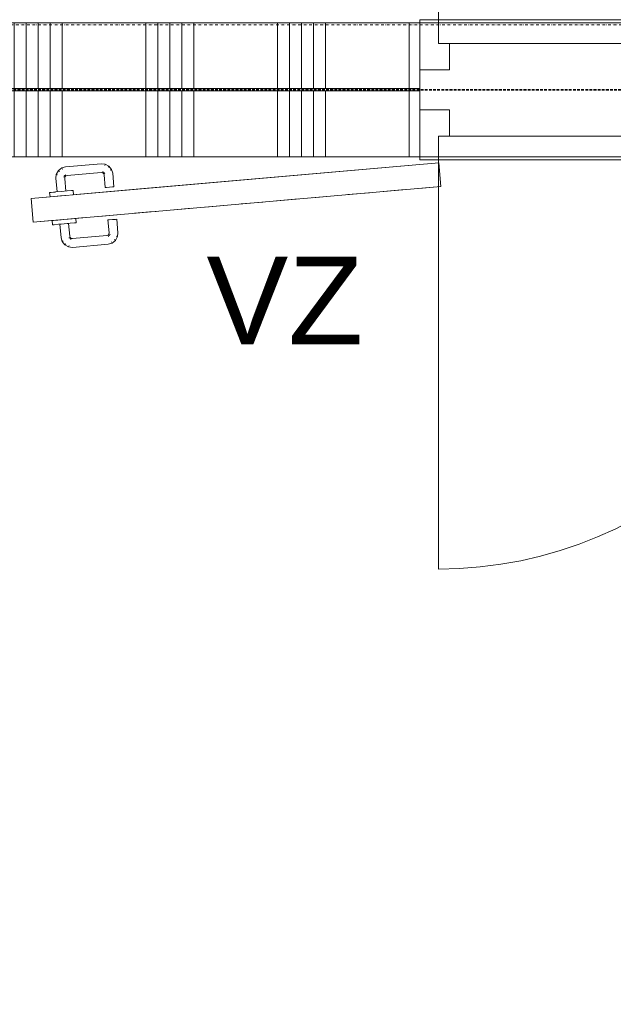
# Model space of a CAD drawing. Extents: x 0 to 92550, y 0 to 59400.
# Tile 17 of 87: x 29642 to 30994, y 25920 to 28162. Entities that reach past the tile are written whole.
import ezdxf
from ezdxf.xclip import XClip

# ---------------------------------------------------------------- set-up
doc = ezdxf.new("R2010")
doc.units = 0
doc.header["$MEASUREMENT"] = 0
doc.header["$XCLIPFRAME"] = 0
for name, pattern in [('Streep-punt fijn', [1251.000023, 626.000023, -312.5, 0, -312.5]), ('Streeplijn grof', [937.5, 625, -312.5]), ('Wipeout_Contour', [100000, 0, -100000])]:
    doc.linetypes.add(name, pattern=pattern)
for name, color, linetype in [('ZZ 22 Binnenwand metal stud', 7, 'Continuous'), ('ZZ 72 Vaste inrichting', 7, 'Continuous'), ('ZZ A Stramien', 7, 'Continuous'), ('ZZ Aankleding 2D tek', 7, 'Continuous'), ('ZZ B Bouwbesluitlijnen', 7, 'Continuous'), ('ZZ Info_tekst Bouwbesluit', 7, 'Continuous'), ('ZZ Zone Gebruiksruimten', 7, 'Continuous')]:
    doc.layers.add(name, color=color, linetype=linetype)
doc.styles.add('GENERATED_STYLE_1', font='arial.ttf')

# ---------------------------------------------------------------- blocks, each defined once
blk = doc.blocks.new('*X25')
at = {"layer": 'ZZ 22 Binnenwand metal stud', "color": 7, "linetype": 'Continuous', "lineweight": 5, "ltscale": 0.01}
for p, q in [((28429.1, 28005), (28429.1, 28155)), ((28456.6, 28005), (28456.6, 28155)), ((28484, 28005), (28484, 28155)), ((28511.4, 28005), (28511.4, 28155)), ((28538.9, 28005), (28538.9, 28155)), ((28729.1, 28005), (28729.1, 28155)), ((28756.6, 28005), (28756.6, 28155)), ((28784, 28005), (28784, 28155)), ((28811.4, 28005), (28811.4, 28155)), ((28838.9, 28005), (28838.9, 28155)), ((29029.1, 28005), (29029.1, 28155)), ((29056.6, 28005), (29056.6, 28155)), ((29084, 28005), (29084, 28155)), ((29111.4, 28005), (29111.4, 28155)), ((29138.9, 28005), (29138.9, 28155)), ((29329.1, 28005), (29329.1, 28155)), ((29356.6, 28005), (29356.6, 28155)), ((29384, 28005), (29384, 28155)), ((29411.4, 28005), (29411.4, 28155)), ((29438.9, 28005), (29438.9, 28155)), ((29629.1, 28005), (29629.1, 28155)), ((29656.6, 28005), (29656.6, 28155)), ((29684, 28005), (29684, 28155)), ((29711.4, 28005), (29711.4, 28155)), ((29738.9, 28005), (29738.9, 28155)), ((29929.1, 28005), (29929.1, 28155)), ((29956.6, 28005), (29956.6, 28155)), ((29984, 28005), (29984, 28155)), ((30011.4, 28005), (30011.4, 28155)), ((30038.9, 28005), (30038.9, 28155)), ((30229.1, 28005), (30229.1, 28155)), ((30256.6, 28005), (30256.6, 28155)), ((30284, 28005), (30284, 28155)), ((30311.4, 28005), (30311.4, 28155)), ((30338.9, 28005), (30338.9, 28155)), ((30529.1, 28005), (30529.1, 28155))]:
    blk.add_line(p, q, dxfattribs=at)
blk = doc.blocks.new('*X30')
at = {"layer": 'ZZ 22 Binnenwand metal stud', "color": 7, "linetype": 'Continuous', "lineweight": 5, "ltscale": 0.01}
for p, q in [((28538.9, 27898.3), (28538.9, 28000)), ((28729.1, 27898.3), (28729.1, 28000)), ((28756.6, 27898.3), (28756.6, 28000)), ((28784, 27898.3), (28784, 28000)), ((28811.4, 27898.3), (28811.4, 28000)), ((28838.9, 27898.3), (28838.9, 28000)), ((29029.1, 27898.3), (29029.1, 28000)), ((29056.6, 27898.3), (29056.6, 28000)), ((29084, 27898.3), (29084, 28000)), ((29111.4, 27898.3), (29111.4, 28000)), ((29138.9, 27898.3), (29138.9, 28000)), ((29329.1, 27898.3), (29329.1, 28000)), ((29356.6, 27898.3), (29356.6, 28000)), ((29384, 27898.3), (29384, 28000)), ((29411.4, 27898.3), (29411.4, 28000)), ((29438.9, 27898.3), (29438.9, 28000)), ((29629.1, 27898.3), (29629.1, 28000)), ((29656.6, 27898.3), (29656.6, 28000)), ((29684, 27898.3), (29684, 28000)), ((29711.4, 27898.3), (29711.4, 28000)), ((29738.9, 27898.3), (29738.9, 28000)), ((29929.1, 27898.3), (29929.1, 28000)), ((29956.6, 27898.3), (29956.6, 28000)), ((29984, 27898.3), (29984, 28000)), ((30011.4, 27898.3), (30011.4, 28000)), ((30038.9, 27898.3), (30038.9, 28000)), ((30229.1, 27898.3), (30229.1, 28000)), ((30256.6, 27898.3), (30256.6, 28000)), ((30284, 27898.3), (30284, 28000)), ((30311.4, 27898.3), (30311.4, 28000)), ((30338.9, 27898.3), (30338.9, 28000)), ((30529.1, 27898.3), (30529.1, 28000)), ((28538.9, 27850), (28538.9, 27898.3)), ((28729.1, 27850), (28729.1, 27898.3)), ((28756.6, 27850), (28756.6, 27898.3)), ((28784, 27850), (28784, 27898.3)), ((28811.4, 27850), (28811.4, 27898.3)), ((28838.9, 27850), (28838.9, 27898.3)), ((29029.1, 27850), (29029.1, 27898.3)), ((29056.6, 27850), (29056.6, 27898.3)), ((29084, 27850), (29084, 27898.3)), ((29111.4, 27850), (29111.4, 27898.3)), ((29138.9, 27850), (29138.9, 27898.3)), ((29329.1, 27850), (29329.1, 27898.3)), ((29356.6, 27850), (29356.6, 27898.3)), ((29384, 27850), (29384, 27898.3)), ((29411.4, 27850), (29411.4, 27898.3)), ((29438.9, 27850), (29438.9, 27898.3)), ((29629.1, 27850), (29629.1, 27898.3)), ((29656.6, 27850), (29656.6, 27898.3)), ((29684, 27850), (29684, 27898.3)), ((29711.4, 27850), (29711.4, 27898.3)), ((29738.9, 27850), (29738.9, 27898.3)), ((29929.1, 27850), (29929.1, 27898.3)), ((29956.6, 27850), (29956.6, 27898.3)), ((29984, 27850), (29984, 27898.3)), ((30011.4, 27850), (30011.4, 27898.3)), ((30038.9, 27850), (30038.9, 27898.3)), ((30229.1, 27850), (30229.1, 27898.3)), ((30256.6, 27850), (30256.6, 27898.3)), ((30284, 27850), (30284, 27898.3)), ((30311.4, 27850), (30311.4, 27898.3)), ((30338.9, 27850), (30338.9, 27898.3)), ((30529.1, 27850), (30529.1, 27898.3))]:
    blk.add_line(p, q, dxfattribs=at)
blk = doc.blocks.new('Drawing_1_1', base_point=(5738.9, 6500))
at = {"layer": 'ZZ 22 Binnenwand metal stud', "color": 7, "linetype": 'Continuous', "lineweight": 9, "ltscale": 0.01}
for p, q in [((30595.9, 28162), (30595.9, 29094)), ((30553.9, 28048), (30553.9, 28162)), ((30553.9, 28162), (30595.9, 28162)), ((30595.9, 28162), (30595.9, 28108)), ((31527.9, 28162), (30595.9, 28162)), ((30595.9, 28162), (30595.9, 28108)), ((30595.9, 28108), (30620.9, 28108)), ((30595.9, 28108), (31527.9, 28108)), ((30620.9, 28108), (30620.9, 28048)), ((30620.9, 28048), (30553.9, 28048)), ((30553.9, 27957), (30553.9, 27843)), ((30620.9, 27957), (30553.9, 27957)), ((30620.9, 27897), (30620.9, 27957)), ((30595.9, 27843), (30595.9, 27897)), ((30595.9, 27897), (30620.9, 27897)), ((30595.9, 27843), (30595.9, 27897)), ((30595.9, 27897), (31527.9, 27897)), ((30553.9, 27843), (30595.9, 27843)), ((30595.9, 27843), (30595.9, 26911)), ((31527.9, 27843), (30595.9, 27843))]:
    blk.add_line(p, q, dxfattribs=at)
at = {"layer": 'ZZ 22 Binnenwand metal stud', "color": 7, "linetype": 'Continuous', "lineweight": 15, "ltscale": 0.01}
for p, q in [((30553.9, 28155), (30553.9, 28048)), ((30553.9, 28155), (30553.9, 28048)), ((30553.9, 28005), (30553.9, 28155)), ((30553.9, 28048), (30553.9, 28005)), ((30553.9, 28005), (28373.9, 28005)), ((30553.9, 28000), (28523.9, 28000)), ((30553.9, 28000), (30553.9, 27850)), ((30553.9, 27957), (30553.9, 28000)), ((30553.9, 27850), (30553.9, 27957)), ((30553.9, 27850), (30553.9, 27957))]:
    blk.add_line(p, q, dxfattribs=at)
at = {"layer": 'ZZ 22 Binnenwand metal stud', "color": 7, "linetype": 'Continuous', "lineweight": 5, "ltscale": 0.01}
for p, q in [((30553.9, 28005), (30553.9, 28000)), ((30553.9, 28000), (30553.9, 28005))]:
    blk.add_line(p, q, dxfattribs=at)
at = {"layer": 'ZZ 22 Binnenwand metal stud', "color": 7, "linetype": 'Continuous', "lineweight": 15, "ltscale": 0.01, "flags": 128}
for points in [[(30553.9, 28155), (28218.9, 28155)], [(28523.9, 27850), (30553.9, 27850)]]:
    blk.add_lwpolyline(points, dxfattribs=at)
at = {"layer": 'ZZ 22 Binnenwand metal stud', "color": 7, "linetype": 'Continuous', "lineweight": 9, "ltscale": 0.01}
blk.add_arc((30595.9, 27843), 932, 270, 0, dxfattribs=at)
at = {"layer": 'ZZ A Stramien', "color": 7, "linetype": 'Streep-punt fijn', "lineweight": 9, "ltscale": 0.01}
blk.add_line((8788.9, 28150), (61238.9, 28150), dxfattribs=at)
at = {"layer": 'ZZ Aankleding 2D tek', "color": 7, "linetype": 'Continuous', "lineweight": 9, "ltscale": 0.01}
for p, q in [((30596.5, 27836.1), (29932.8, 27778.1)), ((30596.5, 27836), (30601.2, 27782.2)), ((30601.2, 27782.1), (30551.3, 27777.8)), ((30358.2, 27760.9), (30308.3, 27756.5)), ((30439.2, 27768), (30389.3, 27763.6)), ((30520.2, 27775), (30470.3, 27770.7)), ((29672.7, 27701), (29668, 27754.8)), ((30115.1, 27739.6), (30065.3, 27735.2)), ((30196.2, 27746.7), (30146.3, 27742.3)), ((30277.2, 27753.8), (30227.3, 27749.4)), ((29937.5, 27724.1), (29903.3, 27721.1)), ((29953.1, 27725.4), (29937.5, 27724.1)), ((30034.1, 27732.5), (29984.3, 27728.2))]:
    blk.add_line(p, q, dxfattribs=at)
at = {"layer": 'ZZ B Bouwbesluitlijnen', "color": 1, "linetype": 'Streeplijn grof', "lineweight": 35, "ltscale": 0.01, "flags": 128}
for points in [[(28371.4, 28002.5), (50708.9, 28002.5)], [(50708.9, 28002.5), (28371.4, 28002.5)]]:
    blk.add_lwpolyline(points, dxfattribs=at)
at = {"layer": 'ZZ Zone Gebruiksruimten', "color": 255, "linetype": 'Continuous', "lineweight": 0, "ltscale": 0.01, "flags": 128}
for points in [[(17000, 39659.4), (12206.7, 36538.1), (14763.8, 32611.2), (14833.4, 32656.5), (20245.5, 24345.3), (20175.9, 24300), (20808.1, 23329.2), (28218.9, 28155), (34488.9, 28155), (34488.9, 35720), (20523.9, 35720), (20523.9, 36470), (18473.9, 36470), (18473.9, 38530), (17735.5, 38530)], [(44953.9, 27850), (28582.9, 27850), (28582.9, 11845), (44953.9, 11845)]]:
    blk.add_lwpolyline(points, close=True, dxfattribs=at)
at = {"layer": 'ZZ 72 Vaste inrichting', "color": 7, "linetype": 'Continuous', "lineweight": 25, "ltscale": 0.01}
for name in ['*X25', '*X30']:
    blk.add_blockref(name, (0, 0), dxfattribs=at)
at = {"layer": 'ZZ Info_tekst Bouwbesluit', "color": 7, "linetype": 'Continuous', "lineweight": 5, "insert": (30245.9, 27522.4), "char_height": 200, "attachment_point": 5, "style": 'GENERATED_STYLE_1'}
blk.add_mtext('\\A1;{\\pqc;\\fArial|b0|i0|c0|p0;\\W1.000000;VZ}', dxfattribs=at)
at = {"color": 254, "linetype": 'Wipeout_Contour', "lineweight": 0, "ltscale": 162717.905729}
blk.add_wipeout([(29723.4, 27769.6), (29724.3, 27759.8), (29737.7, 27761), (29736.9, 27770.8)], dxfattribs=at).dxf.layer = 'ZZ Aankleding 2D tek'
at = {"color": 254, "linetype": 'Wipeout_Contour', "lineweight": 0, "ltscale": 162818.546486}
blk.add_wipeout([(29760.2, 27772.8), (29761, 27763), (29764.6, 27763.4), (29763.8, 27773.1)], dxfattribs=at).dxf.layer = 'ZZ Aankleding 2D tek'
at = {"color": 254, "linetype": 'Wipeout_Contour', "lineweight": 0, "ltscale": 162560.27254}
blk.add_wipeout([(29729.9, 27696.1), (29743.3, 27697.2), (29742.5, 27707), (29729, 27705.8)], dxfattribs=at).dxf.layer = 'ZZ Aankleding 2D tek'
at = {"color": 254, "linetype": 'Wipeout_Contour', "lineweight": 0, "ltscale": 162661.010829}
blk.add_wipeout([(29769.4, 27709.4), (29765.8, 27709), (29766.6, 27699.3), (29770.2, 27699.6)], dxfattribs=at).dxf.layer = 'ZZ Aankleding 2D tek'
at = {"color": 254, "linetype": 'Wipeout_Contour', "lineweight": 0, "ltscale": 162681.077574}
blk.add_wipeout([(29723.4, 27769.6), (29713.6, 27768.7), (29714.5, 27759), (29724.3, 27759.8)], dxfattribs=at).dxf.layer = 'ZZ Aankleding 2D tek'
at = {"color": 254, "linetype": 'Wipeout_Contour', "lineweight": 0, "ltscale": 162797.275592}
blk.add_wipeout([(29750.3, 27771.9), (29751.2, 27762.2), (29761, 27763), (29760.2, 27772.8)], dxfattribs=at).dxf.layer = 'ZZ Aankleding 2D tek'
at = {"color": 254, "linetype": 'Wipeout_Contour', "lineweight": 0, "ltscale": 162523.408666}
blk.add_wipeout([(29729, 27705.8), (29719.2, 27705), (29720, 27695.2), (29729.9, 27696.1)], dxfattribs=at).dxf.layer = 'ZZ Aankleding 2D tek'
at = {"color": 254, "linetype": 'Wipeout_Contour', "lineweight": 0, "ltscale": 162639.719332}
blk.add_wipeout([(29765.8, 27709), (29755.9, 27708.2), (29756.8, 27698.4), (29766.6, 27699.3)], dxfattribs=at).dxf.layer = 'ZZ Aankleding 2D tek'
at = {"layer": 'ZZ Aankleding 2D tek', "color": 7, "linetype": 'Continuous', "lineweight": 9, "ltscale": 0.01}
for p, q in [((29763.8, 27773.2), (29763.8, 27773.1)), ((29763.8, 27773.1), (29764.6, 27763.4)), ((29764.6, 27763.4), (29764.7, 27763.3)), ((29769.4, 27709.4), (29769.4, 27709.5)), ((29770.2, 27699.6), (29769.4, 27709.4)), ((29770.2, 27699.5), (29770.2, 27699.6))]:
    blk.add_line(p, q, dxfattribs=at)
at = {"color": 254, "linetype": 'Wipeout_Contour', "lineweight": 0, "ltscale": 162659.817045}
blk.add_wipeout([(29713.6, 27768.7), (29710, 27768.4), (29710.9, 27758.6), (29714.5, 27759)], dxfattribs=at).dxf.layer = 'ZZ Aankleding 2D tek'
at = {"color": 254, "linetype": 'Wipeout_Contour', "lineweight": 0, "ltscale": 162760.437157}
blk.add_wipeout([(29736.9, 27770.8), (29737.7, 27761), (29751.2, 27762.2), (29750.3, 27771.9)], dxfattribs=at).dxf.layer = 'ZZ Aankleding 2D tek'
at = {"color": 254, "linetype": 'Wipeout_Contour', "lineweight": 0, "ltscale": 162502.12751}
blk.add_wipeout([(29719.2, 27705), (29715.6, 27704.7), (29716.4, 27694.9), (29720, 27695.2)], dxfattribs=at).dxf.layer = 'ZZ Aankleding 2D tek'
at = {"color": 254, "linetype": 'Wipeout_Contour', "lineweight": 0, "ltscale": 162602.845198}
blk.add_wipeout([(29755.9, 27708.2), (29742.5, 27707), (29743.3, 27697.2), (29756.8, 27698.4)], dxfattribs=at).dxf.layer = 'ZZ Aankleding 2D tek'
at = {"layer": 'ZZ Aankleding 2D tek', "color": 7, "linetype": 'Continuous', "lineweight": 9, "ltscale": 0.01}
for p, q in [((29710, 27768.5), (29710, 27768.4)), ((29710, 27768.4), (29710.9, 27758.6)), ((29763.8, 27773.2), (29760.2, 27772.9)), ((29710.9, 27758.6), (29710.9, 27758.5)), ((29715.6, 27704.7), (29715.6, 27704.8)), ((29716.4, 27694.9), (29715.6, 27704.7)), ((29720, 27695.1), (29716.4, 27694.8)), ((29716.4, 27694.8), (29716.4, 27694.9))]:
    blk.add_line(p, q, dxfattribs=at)
at = {"color": 254, "linetype": 'Wipeout_Contour', "lineweight": 0, "ltscale": 162814.330505}
blk.add_wipeout([(29741.4, 27800.7), (29743.9, 27771.5), (29746.8, 27771.7), (29744.3, 27800.6)], dxfattribs=at).dxf.layer = 'ZZ Aankleding 2D tek'
at = {"color": 254, "linetype": 'Wipeout_Contour', "lineweight": 0, "ltscale": 162560.323927}
blk.add_wipeout([(29750.4, 27697.8), (29752.9, 27668.6), (29755.8, 27669.1), (29753.3, 27698)], dxfattribs=at).dxf.layer = 'ZZ Aankleding 2D tek'
at = {"layer": 'ZZ Aankleding 2D tek', "color": 7, "linetype": 'Continuous', "lineweight": 9, "ltscale": 0.01}
blk.add_line((29770.2, 27699.5), (29766.6, 27699.2), dxfattribs=at)
at = {"color": 254, "linetype": 'Wipeout_Contour', "lineweight": 0, "ltscale": 162799.194961}
blk.add_wipeout([(29734.3, 27800.7), (29736.9, 27770.9), (29743.9, 27771.5), (29741.4, 27800.7)], dxfattribs=at).dxf.layer = 'ZZ Aankleding 2D tek'
at = {"color": 254, "linetype": 'Wipeout_Contour', "lineweight": 0, "ltscale": 162543.95278}
blk.add_wipeout([(29743.3, 27697.1), (29745.9, 27667.3), (29752.9, 27668.6), (29750.4, 27697.8)], dxfattribs=at).dxf.layer = 'ZZ Aankleding 2D tek'
at = {"layer": 'ZZ Aankleding 2D tek', "color": 7, "linetype": 'Continuous', "lineweight": 9, "ltscale": 0.01}
blk.add_line((29760.2, 27772.9), (29750.3, 27772), dxfattribs=at)
at = {"color": 254, "linetype": 'Wipeout_Contour', "lineweight": 0, "ltscale": 162777.783207}
blk.add_wipeout([(29734.3, 27800.7), (29727.2, 27800.8), (29729.8, 27770.2), (29736.9, 27770.9)], dxfattribs=at).dxf.layer = 'ZZ Aankleding 2D tek'
at = {"color": 254, "linetype": 'Wipeout_Contour', "lineweight": 0, "ltscale": 162520.790752}
blk.add_wipeout([(29736.3, 27696.5), (29739, 27665.9), (29745.9, 27667.3), (29743.3, 27697.1)], dxfattribs=at).dxf.layer = 'ZZ Aankleding 2D tek'
at = {"layer": 'ZZ Aankleding 2D tek', "color": 7, "linetype": 'Continuous', "lineweight": 9, "ltscale": 0.01}
blk.add_line((29766.6, 27699.2), (29756.8, 27698.3), dxfattribs=at)
at = {"color": 254, "linetype": 'Wipeout_Contour', "lineweight": 0, "ltscale": 162855.122127}
blk.add_wipeout([(29741.8, 27804.4), (29741.4, 27800.7), (29744.3, 27800.6), (29744.6, 27803.5)], dxfattribs=at).dxf.layer = 'ZZ Aankleding 2D tek'
at = {"color": 254, "linetype": 'Wipeout_Contour', "lineweight": 0, "ltscale": 162762.638369}
blk.add_wipeout([(29724.2, 27800.9), (29726.9, 27770), (29729.8, 27770.2), (29727.2, 27800.8)], dxfattribs=at).dxf.layer = 'ZZ Aankleding 2D tek'
at = {"color": 254, "linetype": 'Wipeout_Contour', "lineweight": 0, "ltscale": 162504.40634}
blk.add_wipeout([(29733.4, 27696.3), (29736.1, 27665.4), (29739, 27665.9), (29736.3, 27696.5)], dxfattribs=at).dxf.layer = 'ZZ Aankleding 2D tek'
at = {"color": 254, "linetype": 'Wipeout_Contour', "lineweight": 0, "ltscale": 162521.581689}
blk.add_wipeout([(29755.8, 27669.1), (29752.9, 27668.6), (29754, 27665), (29756.6, 27666.3)], dxfattribs=at).dxf.layer = 'ZZ Aankleding 2D tek'
at = {"layer": 'ZZ Aankleding 2D tek', "color": 7, "linetype": 'Continuous', "lineweight": 9, "ltscale": 0.01}
for p, q in [((29713.6, 27768.8), (29710, 27768.5)), ((29723.4, 27769.7), (29713.6, 27768.8)), ((29736.9, 27770.9), (29723.4, 27769.7)), ((29750.3, 27772), (29736.9, 27770.9)), ((29722.6, 27705.3), (29672.7, 27700.9)), ((29729.9, 27696), (29720, 27695.1)), ((29743.3, 27697.1), (29729.9, 27696)), ((29791.1, 27711.3), (29741.3, 27706.9)), ((29756.8, 27698.3), (29743.3, 27697.1))]:
    blk.add_line(p, q, dxfattribs=at)
at = {"color": 254, "linetype": 'Wipeout_Contour', "lineweight": 0, "ltscale": 162842.761793}
blk.add_wipeout([(29734.3, 27800.7), (29741.4, 27800.7), (29741.8, 27804.4), (29734.9, 27806.6)], dxfattribs=at).dxf.layer = 'ZZ Aankleding 2D tek'
at = {"color": 254, "linetype": 'Wipeout_Contour', "lineweight": 0, "ltscale": 162503.314468}
blk.add_wipeout([(29745.9, 27667.3), (29747.6, 27661.6), (29754, 27665), (29752.9, 27668.6)], dxfattribs=at).dxf.layer = 'ZZ Aankleding 2D tek'
at = {"color": 254, "linetype": 'Wipeout_Contour', "lineweight": 0, "ltscale": 162825.469376}
blk.add_wipeout([(29727.2, 27800.8), (29734.3, 27800.7), (29734.9, 27806.6), (29728, 27808.7)], dxfattribs=at).dxf.layer = 'ZZ Aankleding 2D tek'
at = {"color": 254, "linetype": 'Wipeout_Contour', "lineweight": 0, "ltscale": 162477.36169}
blk.add_wipeout([(29739, 27665.9), (29741.2, 27658.3), (29747.6, 27661.6), (29745.9, 27667.3)], dxfattribs=at).dxf.layer = 'ZZ Aankleding 2D tek'
at = {"color": 254, "linetype": 'Wipeout_Contour', "lineweight": 0, "ltscale": 162813.313187}
blk.add_wipeout([(29724.2, 27800.9), (29727.2, 27800.8), (29728, 27808.7), (29725.2, 27809.6)], dxfattribs=at).dxf.layer = 'ZZ Aankleding 2D tek'
at = {"color": 254, "linetype": 'Wipeout_Contour', "lineweight": 0, "ltscale": 162864.691192}
blk.add_wipeout([(29743.2, 27807.1), (29741.8, 27804.4), (29744.6, 27803.5), (29745.5, 27805.1)], dxfattribs=at).dxf.layer = 'ZZ Aankleding 2D tek'
at = {"color": 254, "linetype": 'Wipeout_Contour', "lineweight": 0, "ltscale": 162458.964485}
blk.add_wipeout([(29739, 27665.9), (29736.1, 27665.4), (29738.5, 27656.9), (29741.2, 27658.3)], dxfattribs=at).dxf.layer = 'ZZ Aankleding 2D tek'
at = {"color": 254, "linetype": 'Wipeout_Contour', "lineweight": 0, "ltscale": 162518.185956}
blk.add_wipeout([(29754, 27665), (29755.9, 27662.6), (29757.8, 27664.9), (29756.6, 27666.3)], dxfattribs=at).dxf.layer = 'ZZ Aankleding 2D tek'
at = {"color": 254, "linetype": 'Wipeout_Contour', "lineweight": 0, "ltscale": 162858.408504}
blk.add_wipeout([(29737.7, 27811.7), (29734.9, 27806.6), (29741.8, 27804.4), (29743.2, 27807.1)], dxfattribs=at).dxf.layer = 'ZZ Aankleding 2D tek'
at = {"color": 254, "linetype": 'Wipeout_Contour', "lineweight": 0, "ltscale": 162498.247499}
blk.add_wipeout([(29754, 27665), (29747.6, 27661.6), (29751.3, 27657.1), (29755.9, 27662.6)], dxfattribs=at).dxf.layer = 'ZZ Aankleding 2D tek'
at = {"color": 254, "linetype": 'Wipeout_Contour', "lineweight": 0, "ltscale": 162849.664123}
blk.add_wipeout([(29732.2, 27816.3), (29728, 27808.7), (29734.9, 27806.6), (29737.7, 27811.7)], dxfattribs=at).dxf.layer = 'ZZ Aankleding 2D tek'
at = {"color": 254, "linetype": 'Wipeout_Contour', "lineweight": 0, "ltscale": 162470.024336}
blk.add_wipeout([(29747.6, 27661.6), (29741.2, 27658.3), (29746.6, 27651.5), (29751.3, 27657.1)], dxfattribs=at).dxf.layer = 'ZZ Aankleding 2D tek'
at = {"color": 254, "linetype": 'Wipeout_Contour', "lineweight": 0, "ltscale": 162843.573131}
blk.add_wipeout([(29729.9, 27818.2), (29725.2, 27809.6), (29728, 27808.7), (29732.2, 27816.3)], dxfattribs=at).dxf.layer = 'ZZ Aankleding 2D tek'
at = {"color": 254, "linetype": 'Wipeout_Contour', "lineweight": 0, "ltscale": 162450.059946}
blk.add_wipeout([(29741.2, 27658.3), (29738.5, 27656.9), (29744.7, 27649.3), (29746.6, 27651.5)], dxfattribs=at).dxf.layer = 'ZZ Aankleding 2D tek'
at = {"color": 254, "linetype": 'Wipeout_Contour', "lineweight": 0, "ltscale": 162874.257825}
blk.add_wipeout([(29745.6, 27809), (29743.2, 27807.1), (29745.5, 27805.1), (29747, 27806.3)], dxfattribs=at).dxf.layer = 'ZZ Aankleding 2D tek'
at = {"color": 254, "linetype": 'Wipeout_Contour', "lineweight": 0, "ltscale": 162519.241849}
blk.add_wipeout([(29757.8, 27664.9), (29755.9, 27662.6), (29758.5, 27661.1), (29759.4, 27664)], dxfattribs=at).dxf.layer = 'ZZ Aankleding 2D tek'
at = {"color": 254, "linetype": 'Wipeout_Contour', "lineweight": 0, "ltscale": 162875.725762}
blk.add_wipeout([(29742.3, 27815.4), (29737.7, 27811.7), (29743.2, 27807.1), (29745.6, 27809)], dxfattribs=at).dxf.layer = 'ZZ Aankleding 2D tek'
at = {"color": 254, "linetype": 'Wipeout_Contour', "lineweight": 0, "ltscale": 162500.229184}
blk.add_wipeout([(29751.3, 27657.1), (29756.4, 27654.3), (29758.5, 27661.1), (29755.9, 27662.6)], dxfattribs=at).dxf.layer = 'ZZ Aankleding 2D tek'
at = {"color": 254, "linetype": 'Wipeout_Contour', "lineweight": 0, "ltscale": 162877.932159}
blk.add_wipeout([(29739, 27821.8), (29732.2, 27816.3), (29737.7, 27811.7), (29742.3, 27815.4)], dxfattribs=at).dxf.layer = 'ZZ Aankleding 2D tek'
at = {"color": 254, "linetype": 'Wipeout_Contour', "lineweight": 0, "ltscale": 162473.42943}
blk.add_wipeout([(29751.3, 27657.1), (29746.6, 27651.5), (29754.2, 27647.4), (29756.4, 27654.3)], dxfattribs=at).dxf.layer = 'ZZ Aankleding 2D tek'
at = {"layer": 'ZZ Aankleding 2D tek', "color": 7, "linetype": 'Continuous', "lineweight": 9, "ltscale": 0.01}
for p, q in [((29726.9, 27770), (29724.2, 27800.9)), ((29733.4, 27696.3), (29736.1, 27665.4))]:
    blk.add_line(p, q, dxfattribs=at)
at = {"color": 254, "linetype": 'Wipeout_Contour', "lineweight": 0, "ltscale": 162879.589008}
blk.add_wipeout([(29737.6, 27824.4), (29729.9, 27818.2), (29732.2, 27816.3), (29739, 27821.8)], dxfattribs=at).dxf.layer = 'ZZ Aankleding 2D tek'
at = {"color": 254, "linetype": 'Wipeout_Contour', "lineweight": 0, "ltscale": 162454.51198}
blk.add_wipeout([(29744.7, 27649.3), (29753.3, 27644.5), (29754.2, 27647.4), (29746.6, 27651.5)], dxfattribs=at).dxf.layer = 'ZZ Aankleding 2D tek'
at = {"layer": 'ZZ Aankleding 2D tek', "color": 7, "linetype": 'Continuous', "lineweight": 9, "ltscale": 0.01}
for p, q in [((29724.2, 27800.9), (29725.2, 27809.6)), ((29736.1, 27665.4), (29738.5, 27656.9)), ((29741.2, 27658.3), (29738.5, 27656.9))]:
    blk.add_line(p, q, dxfattribs=at)
at = {"color": 254, "linetype": 'Wipeout_Contour', "lineweight": 0, "ltscale": 162885.188232}
blk.add_wipeout([(29749.2, 27810), (29745.6, 27809), (29747, 27806.3), (29749.8, 27807.1)], dxfattribs=at).dxf.layer = 'ZZ Aankleding 2D tek'
at = {"color": 254, "linetype": 'Wipeout_Contour', "lineweight": 0, "ltscale": 162525.082298}
blk.add_wipeout([(29759.4, 27664), (29758.5, 27661.1), (29762.3, 27660.7), (29762.3, 27663.7)], dxfattribs=at).dxf.layer = 'ZZ Aankleding 2D tek'
at = {"color": 254, "linetype": 'Wipeout_Contour', "lineweight": 0, "ltscale": 162893.246782}
blk.add_wipeout([(29747.9, 27817), (29742.3, 27815.4), (29745.6, 27809), (29749.2, 27810)], dxfattribs=at).dxf.layer = 'ZZ Aankleding 2D tek'
at = {"color": 254, "linetype": 'Wipeout_Contour', "lineweight": 0, "ltscale": 162509.205973}
blk.add_wipeout([(29758.5, 27661.1), (29756.4, 27654.3), (29762.2, 27653.6), (29762.3, 27660.7)], dxfattribs=at).dxf.layer = 'ZZ Aankleding 2D tek'
at = {"color": 254, "linetype": 'Wipeout_Contour', "lineweight": 0, "ltscale": 162904.797264}
blk.add_wipeout([(29746.6, 27824), (29739, 27821.8), (29742.3, 27815.4), (29747.9, 27817)], dxfattribs=at).dxf.layer = 'ZZ Aankleding 2D tek'
at = {"color": 254, "linetype": 'Wipeout_Contour', "lineweight": 0, "ltscale": 162486.949685}
blk.add_wipeout([(29754.2, 27647.4), (29762.1, 27646.5), (29762.2, 27653.6), (29756.4, 27654.3)], dxfattribs=at).dxf.layer = 'ZZ Aankleding 2D tek'
at = {"layer": 'ZZ Aankleding 2D tek', "color": 7, "linetype": 'Continuous', "lineweight": 9, "ltscale": 0.01}
blk.add_line((29728, 27808.7), (29725.2, 27809.6), dxfattribs=at)
at = {"color": 254, "linetype": 'Wipeout_Contour', "lineweight": 0, "ltscale": 162913.041589}
blk.add_wipeout([(29746.1, 27826.9), (29737.6, 27824.4), (29739, 27821.8), (29746.6, 27824)], dxfattribs=at).dxf.layer = 'ZZ Aankleding 2D tek'
at = {"color": 254, "linetype": 'Wipeout_Contour', "lineweight": 0, "ltscale": 162653.221693}
blk.add_wipeout([(29762.3, 27663.7), (29762.3, 27660.7), (29840.6, 27667.6), (29840, 27670.5)], dxfattribs=at).dxf.layer = 'ZZ Aankleding 2D tek'
at = {"color": 254, "linetype": 'Wipeout_Contour', "lineweight": 0, "ltscale": 162471.282045}
blk.add_wipeout([(29754.2, 27647.4), (29753.3, 27644.5), (29762.1, 27643.6), (29762.1, 27646.5)], dxfattribs=at).dxf.layer = 'ZZ Aankleding 2D tek'
at = {"layer": 'ZZ Aankleding 2D tek', "color": 7, "linetype": 'Continuous', "lineweight": 9, "ltscale": 0.01}
for p, q in [((29725.2, 27809.6), (29729.9, 27818.2)), ((29732.2, 27816.3), (29729.9, 27818.2)), ((29738.5, 27656.9), (29744.7, 27649.3)), ((29746.6, 27651.5), (29744.7, 27649.3))]:
    blk.add_line(p, q, dxfattribs=at)
at = {"color": 254, "linetype": 'Wipeout_Contour', "lineweight": 0, "ltscale": 163014.660986}
blk.add_wipeout([(29827.5, 27816.9), (29749.2, 27810), (29749.8, 27807.1), (29827.5, 27813.9)], dxfattribs=at).dxf.layer = 'ZZ Aankleding 2D tek'
at = {"color": 254, "linetype": 'Wipeout_Contour', "lineweight": 0, "ltscale": 162640.954307}
blk.add_wipeout([(29762.3, 27660.7), (29762.2, 27653.6), (29841.9, 27660.6), (29840.6, 27667.6)], dxfattribs=at).dxf.layer = 'ZZ Aankleding 2D tek'
at = {"color": 254, "linetype": 'Wipeout_Contour', "lineweight": 0, "ltscale": 163026.976343}
blk.add_wipeout([(29747.9, 27817), (29749.2, 27810), (29827.5, 27816.9), (29827.6, 27824)], dxfattribs=at).dxf.layer = 'ZZ Aankleding 2D tek'
at = {"color": 254, "linetype": 'Wipeout_Contour', "lineweight": 0, "ltscale": 162623.59522}
blk.add_wipeout([(29762.1, 27646.5), (29843.2, 27653.6), (29841.9, 27660.6), (29762.2, 27653.6)], dxfattribs=at).dxf.layer = 'ZZ Aankleding 2D tek'
at = {"layer": 'ZZ Aankleding 2D tek', "color": 7, "linetype": 'Continuous', "lineweight": 9, "ltscale": 0.01}
for p, q in [((29744.6, 27803.5), (29741.8, 27804.4)), ((29744.6, 27803.5), (29745.5, 27805.1)), ((29744.3, 27800.6), (29744.6, 27803.5)), ((29746.8, 27771.7), (29744.3, 27800.6)), ((29753.3, 27698), (29755.8, 27669.1)), ((29755.8, 27669.1), (29756.6, 27666.3)), ((29756.6, 27666.3), (29754, 27665)), ((29756.6, 27666.3), (29757.8, 27664.9))]:
    blk.add_line(p, q, dxfattribs=at)
at = {"color": 254, "linetype": 'Wipeout_Contour', "lineweight": 0, "ltscale": 163044.408322}
blk.add_wipeout([(29827.7, 27831.1), (29746.6, 27824), (29747.9, 27817), (29827.6, 27824)], dxfattribs=at).dxf.layer = 'ZZ Aankleding 2D tek'
at = {"color": 254, "linetype": 'Wipeout_Contour', "lineweight": 0, "ltscale": 162782.981618}
blk.add_wipeout([(29842.8, 27671.3), (29840, 27670.5), (29840.6, 27667.6), (29844.2, 27668.6)], dxfattribs=at).dxf.layer = 'ZZ Aankleding 2D tek'
at = {"color": 254, "linetype": 'Wipeout_Contour', "lineweight": 0, "ltscale": 162611.313454}
blk.add_wipeout([(29762.1, 27646.5), (29762.1, 27643.6), (29843.7, 27650.7), (29843.2, 27653.6)], dxfattribs=at).dxf.layer = 'ZZ Aankleding 2D tek'
at = {"layer": 'ZZ Aankleding 2D tek', "color": 7, "linetype": 'Continuous', "lineweight": 9, "ltscale": 0.01}
for p, q in [((29745.5, 27805.1), (29743.2, 27807.1)), ((29745.5, 27805.1), (29747, 27806.3)), ((29747, 27806.3), (29745.6, 27809)), ((29747, 27806.3), (29749.8, 27807.1)), ((29744.7, 27649.3), (29753.3, 27644.5)), ((29754.2, 27647.4), (29753.3, 27644.5)), ((29757.8, 27664.9), (29755.9, 27662.6)), ((29757.8, 27664.9), (29759.4, 27664)), ((29759.4, 27664), (29758.5, 27661.1)), ((29759.4, 27664), (29762.3, 27663.7)), ((29753.3, 27644.5), (29762.1, 27643.6))]:
    blk.add_line(p, q, dxfattribs=at)
at = {"color": 254, "linetype": 'Wipeout_Contour', "lineweight": 0, "ltscale": 163056.745229}
blk.add_wipeout([(29746.1, 27826.9), (29746.6, 27824), (29827.7, 27831.1), (29827.7, 27834)], dxfattribs=at).dxf.layer = 'ZZ Aankleding 2D tek'
at = {"color": 254, "linetype": 'Wipeout_Contour', "lineweight": 0, "ltscale": 162775.000679}
blk.add_wipeout([(29844.2, 27668.6), (29840.6, 27667.6), (29841.9, 27660.6), (29847.5, 27662.2)], dxfattribs=at).dxf.layer = 'ZZ Aankleding 2D tek'
at = {"layer": 'ZZ Aankleding 2D tek', "color": 7, "linetype": 'Continuous', "lineweight": 9, "ltscale": 0.01}
for p, q in [((29737.6, 27824.4), (29746.1, 27826.9)), ((29729.9, 27818.2), (29737.6, 27824.4)), ((29739, 27821.8), (29737.6, 27824.4))]:
    blk.add_line(p, q, dxfattribs=at)
at = {"color": 254, "linetype": 'Wipeout_Contour', "lineweight": 0, "ltscale": 163142.51832}
blk.add_wipeout([(29827.5, 27813.9), (29830.4, 27813.6), (29831.3, 27816.5), (29827.5, 27816.9)], dxfattribs=at).dxf.layer = 'ZZ Aankleding 2D tek'
at = {"color": 254, "linetype": 'Wipeout_Contour', "lineweight": 0, "ltscale": 162763.565407}
blk.add_wipeout([(29847.5, 27662.2), (29841.9, 27660.6), (29843.2, 27653.6), (29850.8, 27655.8)], dxfattribs=at).dxf.layer = 'ZZ Aankleding 2D tek'
at = {"color": 254, "linetype": 'Wipeout_Contour', "lineweight": 0, "ltscale": 163158.415562}
blk.add_wipeout([(29827.6, 27824), (29827.5, 27816.9), (29831.3, 27816.5), (29833.4, 27823.3)], dxfattribs=at).dxf.layer = 'ZZ Aankleding 2D tek'
at = {"color": 254, "linetype": 'Wipeout_Contour', "lineweight": 0, "ltscale": 162793.92541}
blk.add_wipeout([(29844.3, 27672.4), (29842.8, 27671.3), (29844.2, 27668.6), (29846.6, 27670.5)], dxfattribs=at).dxf.layer = 'ZZ Aankleding 2D tek'
at = {"color": 254, "linetype": 'Wipeout_Contour', "lineweight": 0, "ltscale": 162755.406579}
blk.add_wipeout([(29850.8, 27655.8), (29843.2, 27653.6), (29843.7, 27650.7), (29852.2, 27653.2)], dxfattribs=at).dxf.layer = 'ZZ Aankleding 2D tek'
at = {"color": 254, "linetype": 'Wipeout_Contour', "lineweight": 0, "ltscale": 163180.704569}
blk.add_wipeout([(29827.7, 27831.1), (29827.6, 27824), (29833.4, 27823.3), (29835.6, 27830.2)], dxfattribs=at).dxf.layer = 'ZZ Aankleding 2D tek'
at = {"color": 254, "linetype": 'Wipeout_Contour', "lineweight": 0, "ltscale": 162792.54279}
blk.add_wipeout([(29846.6, 27670.5), (29844.2, 27668.6), (29847.5, 27662.2), (29852.1, 27665.9)], dxfattribs=at).dxf.layer = 'ZZ Aankleding 2D tek'
at = {"color": 254, "linetype": 'Wipeout_Contour', "lineweight": 0, "ltscale": 163196.397533}
blk.add_wipeout([(29827.7, 27831.1), (29835.6, 27830.2), (29836.5, 27833.1), (29827.7, 27834)], dxfattribs=at).dxf.layer = 'ZZ Aankleding 2D tek'
at = {"color": 254, "linetype": 'Wipeout_Contour', "lineweight": 0, "ltscale": 163148.343635}
blk.add_wipeout([(29831.3, 27816.5), (29830.4, 27813.6), (29832, 27812.7), (29833.9, 27815)], dxfattribs=at).dxf.layer = 'ZZ Aankleding 2D tek'
at = {"color": 254, "linetype": 'Wipeout_Contour', "lineweight": 0, "ltscale": 162790.463931}
blk.add_wipeout([(29852.1, 27665.9), (29847.5, 27662.2), (29850.8, 27655.8), (29857.6, 27661.3)], dxfattribs=at).dxf.layer = 'ZZ Aankleding 2D tek'
at = {"color": 254, "linetype": 'Wipeout_Contour', "lineweight": 0, "ltscale": 163167.366107}
blk.add_wipeout([(29833.4, 27823.3), (29831.3, 27816.5), (29833.9, 27815), (29838.6, 27820.5)], dxfattribs=at).dxf.layer = 'ZZ Aankleding 2D tek'
at = {"color": 254, "linetype": 'Wipeout_Contour', "lineweight": 0, "ltscale": 162788.902255}
blk.add_wipeout([(29857.6, 27661.3), (29850.8, 27655.8), (29852.2, 27653.2), (29859.9, 27659.3)], dxfattribs=at).dxf.layer = 'ZZ Aankleding 2D tek'
at = {"color": 254, "linetype": 'Wipeout_Contour', "lineweight": 0, "ltscale": 163194.180918}
blk.add_wipeout([(29833.4, 27823.3), (29838.6, 27820.5), (29843.2, 27826), (29835.6, 27830.2)], dxfattribs=at).dxf.layer = 'ZZ Aankleding 2D tek'
at = {"color": 254, "linetype": 'Wipeout_Contour', "lineweight": 0, "ltscale": 162803.48664}
blk.add_wipeout([(29845.2, 27674.1), (29844.3, 27672.4), (29846.6, 27670.5), (29848, 27673.2)], dxfattribs=at).dxf.layer = 'ZZ Aankleding 2D tek'
at = {"color": 254, "linetype": 'Wipeout_Contour', "lineweight": 0, "ltscale": 163213.110001}
blk.add_wipeout([(29835.6, 27830.2), (29843.2, 27826), (29845.1, 27828.3), (29836.5, 27833.1)], dxfattribs=at).dxf.layer = 'ZZ Aankleding 2D tek'
at = {"color": 254, "linetype": 'Wipeout_Contour', "lineweight": 0, "ltscale": 162809.849949}
blk.add_wipeout([(29848, 27673.2), (29846.6, 27670.5), (29852.1, 27665.9), (29854.9, 27671)], dxfattribs=at).dxf.layer = 'ZZ Aankleding 2D tek'
at = {"color": 254, "linetype": 'Wipeout_Contour', "lineweight": 0, "ltscale": 163149.385915}
blk.add_wipeout([(29833.9, 27815), (29832, 27812.7), (29833.2, 27811.2), (29835.8, 27812.6)], dxfattribs=at).dxf.layer = 'ZZ Aankleding 2D tek'
at = {"color": 254, "linetype": 'Wipeout_Contour', "lineweight": 0, "ltscale": 162818.715115}
blk.add_wipeout([(29854.9, 27671), (29852.1, 27665.9), (29857.6, 27661.3), (29861.8, 27668.9)], dxfattribs=at).dxf.layer = 'ZZ Aankleding 2D tek'
at = {"layer": 'ZZ Aankleding 2D tek', "color": 7, "linetype": 'Continuous', "lineweight": 9, "ltscale": 0.01}
blk.add_line((29762.1, 27643.6), (29843.7, 27650.7), dxfattribs=at)
at = {"color": 254, "linetype": 'Wipeout_Contour', "lineweight": 0, "ltscale": 163169.322654}
blk.add_wipeout([(29838.6, 27820.5), (29833.9, 27815), (29835.8, 27812.6), (29842.2, 27816)], dxfattribs=at).dxf.layer = 'ZZ Aankleding 2D tek'
at = {"color": 254, "linetype": 'Wipeout_Contour', "lineweight": 0, "ltscale": 162824.896289}
blk.add_wipeout([(29861.8, 27668.9), (29857.6, 27661.3), (29859.9, 27659.3), (29864.6, 27668)], dxfattribs=at).dxf.layer = 'ZZ Aankleding 2D tek'
at = {"layer": 'ZZ Aankleding 2D tek', "color": 7, "linetype": 'Continuous', "lineweight": 9, "ltscale": 0.01}
for p in [(29843.7, 27650.7), (29850.8, 27655.8)]:
    blk.add_line(p, (29852.2, 27653.2), dxfattribs=at)
at = {"color": 254, "linetype": 'Wipeout_Contour', "lineweight": 0, "ltscale": 163197.543883}
blk.add_wipeout([(29838.6, 27820.5), (29842.2, 27816), (29848.6, 27819.3), (29843.2, 27826)], dxfattribs=at).dxf.layer = 'ZZ Aankleding 2D tek'
at = {"color": 254, "linetype": 'Wipeout_Contour', "lineweight": 0, "ltscale": 162813.031736}
blk.add_wipeout([(29845.5, 27677), (29845.2, 27674.1), (29848, 27673.2), (29848.4, 27676.9)], dxfattribs=at).dxf.layer = 'ZZ Aankleding 2D tek'
at = {"color": 254, "linetype": 'Wipeout_Contour', "lineweight": 0, "ltscale": 163217.507383}
blk.add_wipeout([(29843.2, 27826), (29848.6, 27819.3), (29851.3, 27820.7), (29845.1, 27828.3)], dxfattribs=at).dxf.layer = 'ZZ Aankleding 2D tek'
at = {"color": 254, "linetype": 'Wipeout_Contour', "lineweight": 0, "ltscale": 162825.457348}
blk.add_wipeout([(29848.4, 27676.9), (29848, 27673.2), (29854.9, 27671), (29855.5, 27676.8)], dxfattribs=at).dxf.layer = 'ZZ Aankleding 2D tek'
at = {"layer": 'ZZ Aankleding 2D tek', "color": 7, "linetype": 'Continuous', "lineweight": 9, "ltscale": 0.01}
blk.add_line((29827.7, 27834), (29836.5, 27833.1), dxfattribs=at)
at = {"color": 254, "linetype": 'Wipeout_Contour', "lineweight": 0, "ltscale": 163145.976404}
blk.add_wipeout([(29835.8, 27812.6), (29833.2, 27811.2), (29834, 27808.5), (29836.9, 27809)], dxfattribs=at).dxf.layer = 'ZZ Aankleding 2D tek'
at = {"color": 254, "linetype": 'Wipeout_Contour', "lineweight": 0, "ltscale": 162842.847419}
blk.add_wipeout([(29855.5, 27676.8), (29854.9, 27671), (29861.8, 27668.9), (29862.6, 27676.8)], dxfattribs=at).dxf.layer = 'ZZ Aankleding 2D tek'
at = {"color": 254, "linetype": 'Wipeout_Contour', "lineweight": 0, "ltscale": 163164.234324}
blk.add_wipeout([(29842.2, 27816), (29835.8, 27812.6), (29836.9, 27809), (29843.9, 27810.3)], dxfattribs=at).dxf.layer = 'ZZ Aankleding 2D tek'
at = {"color": 254, "linetype": 'Wipeout_Contour', "lineweight": 0, "ltscale": 162853.649756}
blk.add_wipeout([(29843, 27705.9), (29845.5, 27677), (29848.4, 27676.9), (29845.9, 27706.1)], dxfattribs=at).dxf.layer = 'ZZ Aankleding 2D tek'
at = {"color": 254, "linetype": 'Wipeout_Contour', "lineweight": 0, "ltscale": 162855.076237}
blk.add_wipeout([(29862.6, 27676.8), (29861.8, 27668.9), (29864.6, 27668), (29865.6, 27676.7)], dxfattribs=at).dxf.layer = 'ZZ Aankleding 2D tek'
at = {"layer": 'ZZ Aankleding 2D tek', "color": 7, "linetype": 'Continuous', "lineweight": 9, "ltscale": 0.01}
for p, q in [((29746.1, 27826.9), (29827.7, 27834)), ((29852.2, 27653.2), (29859.9, 27659.3)), ((29857.6, 27661.3), (29859.9, 27659.3))]:
    blk.add_line(p, q, dxfattribs=at)
at = {"color": 254, "linetype": 'Wipeout_Contour', "lineweight": 0, "ltscale": 163190.175469}
blk.add_wipeout([(29848.6, 27819.3), (29842.2, 27816), (29843.9, 27810.3), (29850.8, 27811.6)], dxfattribs=at).dxf.layer = 'ZZ Aankleding 2D tek'
at = {"color": 254, "linetype": 'Wipeout_Contour', "lineweight": 0, "ltscale": 162868.831507}
blk.add_wipeout([(29845.9, 27706.1), (29848.4, 27676.9), (29855.5, 27676.8), (29852.9, 27706.7)], dxfattribs=at).dxf.layer = 'ZZ Aankleding 2D tek'
at = {"layer": 'ZZ Aankleding 2D tek', "color": 7, "linetype": 'Continuous', "lineweight": 9, "ltscale": 0.01}
for p, q in [((29835.6, 27830.2), (29836.5, 27833.1)), ((29762.3, 27663.7), (29840, 27670.5))]:
    blk.add_line(p, q, dxfattribs=at)
at = {"color": 254, "linetype": 'Wipeout_Contour', "lineweight": 0, "ltscale": 163208.565514}
blk.add_wipeout([(29848.6, 27819.3), (29850.8, 27811.6), (29853.7, 27812.2), (29851.3, 27820.7)], dxfattribs=at).dxf.layer = 'ZZ Aankleding 2D tek'
at = {"color": 254, "linetype": 'Wipeout_Contour', "lineweight": 0, "ltscale": 162890.311882}
blk.add_wipeout([(29852.9, 27706.7), (29855.5, 27676.8), (29862.6, 27676.8), (29860, 27707.3)], dxfattribs=at).dxf.layer = 'ZZ Aankleding 2D tek'
at = {"layer": 'ZZ Aankleding 2D tek', "color": 7, "linetype": 'Continuous', "lineweight": 9, "ltscale": 0.01}
for p, q in [((29836.5, 27833.1), (29845.1, 27828.3)), ((29843.2, 27826), (29845.1, 27828.3)), ((29843, 27705.9), (29845.9, 27706.1)), ((29845.5, 27677), (29843, 27705.9)), ((29840, 27670.5), (29842.8, 27671.3)), ((29842.8, 27671.3), (29844.3, 27672.4)), ((29842.8, 27671.3), (29844.2, 27668.6)), ((29844.3, 27672.4), (29845.2, 27674.1)), ((29844.3, 27672.4), (29846.6, 27670.5)), ((29845.2, 27674.1), (29845.5, 27677)), ((29845.2, 27674.1), (29848, 27673.2))]:
    blk.add_line(p, q, dxfattribs=at)
at = {"color": 254, "linetype": 'Wipeout_Contour', "lineweight": 0, "ltscale": 163107.199472}
blk.add_wipeout([(29836.9, 27809), (29834, 27808.5), (29836.5, 27779.6), (29839.4, 27779.8)], dxfattribs=at).dxf.layer = 'ZZ Aankleding 2D tek'
at = {"color": 254, "linetype": 'Wipeout_Contour', "lineweight": 0, "ltscale": 162905.507563}
blk.add_wipeout([(29862.9, 27707.6), (29860, 27707.3), (29862.6, 27676.8), (29865.6, 27676.7)], dxfattribs=at).dxf.layer = 'ZZ Aankleding 2D tek'
at = {"layer": 'ZZ Aankleding 2D tek', "color": 7, "linetype": 'Continuous', "lineweight": 9, "ltscale": 0.01}
for p, q in [((29872.1, 27718.3), (29822.3, 27714)), ((29845.9, 27706.1), (29852.9, 27706.7)), ((29852.9, 27706.7), (29860, 27707.3)), ((29860, 27707.3), (29862.9, 27707.6)), ((29865.6, 27676.7), (29862.9, 27707.6)), ((29864.6, 27668), (29865.6, 27676.7)), ((29859.9, 27659.3), (29864.6, 27668)), ((29861.8, 27668.9), (29864.6, 27668))]:
    blk.add_line(p, q, dxfattribs=at)
at = {"color": 254, "linetype": 'Wipeout_Contour', "lineweight": 0, "ltscale": 163123.565122}
blk.add_wipeout([(29843.9, 27810.3), (29836.9, 27809), (29839.4, 27779.8), (29846.5, 27780.4)], dxfattribs=at).dxf.layer = 'ZZ Aankleding 2D tek'
at = {"layer": 'ZZ Aankleding 2D tek', "color": 7, "linetype": 'Continuous', "lineweight": 9, "ltscale": 0.01}
for p, q in [((29749.8, 27807.1), (29827.5, 27813.9)), ((29827.5, 27813.9), (29830.4, 27813.6)), ((29830.4, 27813.6), (29831.3, 27816.5)), ((29830.4, 27813.6), (29832, 27812.7))]:
    blk.add_line(p, q, dxfattribs=at)
at = {"color": 254, "linetype": 'Wipeout_Contour', "lineweight": 0, "ltscale": 163146.722038}
blk.add_wipeout([(29850.8, 27811.6), (29843.9, 27810.3), (29846.5, 27780.4), (29853.5, 27781.1)], dxfattribs=at).dxf.layer = 'ZZ Aankleding 2D tek'
at = {"layer": 'ZZ Aankleding 2D tek', "color": 7, "linetype": 'Continuous', "lineweight": 9, "ltscale": 0.01}
for p, q in [((29832, 27812.7), (29833.9, 27815)), ((29832, 27812.7), (29833.2, 27811.2)), ((29833.2, 27811.2), (29835.8, 27812.6)), ((29833.2, 27811.2), (29834, 27808.5)), ((29834, 27808.5), (29836.5, 27779.6)), ((29836.5, 27779.6), (29839.4, 27779.8))]:
    blk.add_line(p, q, dxfattribs=at)
at = {"color": 254, "linetype": 'Wipeout_Contour', "lineweight": 0, "ltscale": 163163.104721}
blk.add_wipeout([(29850.8, 27811.6), (29853.5, 27781.1), (29856.4, 27781.3), (29853.7, 27812.2)], dxfattribs=at).dxf.layer = 'ZZ Aankleding 2D tek'
at = {"layer": 'ZZ Aankleding 2D tek', "color": 7, "linetype": 'Continuous', "lineweight": 9, "ltscale": 0.01}
for p, q in [((29668, 27754.8), (30596.5, 27836)), ((29845.1, 27828.3), (29851.3, 27820.7)), ((29848.6, 27819.3), (29851.3, 27820.7)), ((29851.3, 27820.7), (29853.7, 27812.2)), ((29853.7, 27812.2), (29856.4, 27781.3)), ((30601.2, 27782.2), (29672.7, 27701)), ((29853.5, 27781.1), (29856.4, 27781.3)), ((29932.8, 27778.1), (29668, 27754.9)), ((29839.4, 27779.8), (29846.5, 27780.4)), ((29846.5, 27780.4), (29853.5, 27781.1))]:
    blk.add_line(p, q, dxfattribs=at)

msp = doc.modelspace()

# ---------------------------------------------------------------- block references
at = {"color": 7, "linetype": 'Continuous', "lineweight": 25, "ltscale": 0.01}
ref = msp.add_blockref('Drawing_1_1', (5738.9, 6500), dxfattribs=at)
XClip(ref).set_block_clipping_path([(1000, 1000), (66950, 58400)])

doc.saveas('drawing.dxf')
